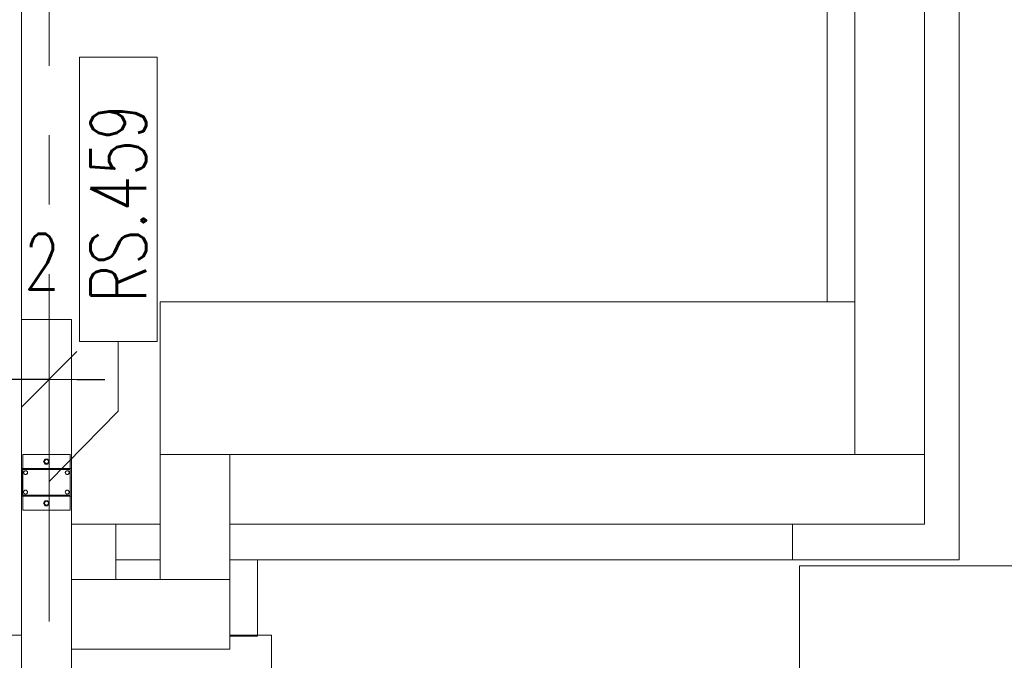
# Model space of a CAD drawing. Header units: millimetres. Extents: x 6807 to 7919, y 15387 to 15883.
# Tile 25 of 120: x 6985 to 7021, y 15653 to 15676. Entities that reach past the tile are written whole.
import ezdxf

# ---------------------------------------------------------------- set-up
doc = ezdxf.new("R2010")
doc.units = ezdxf.units.MM
doc.header["$LTSCALE"] = 10
doc.linetypes.add('MITTE', pattern=[2, 1.25, -0.25, 0.25, -0.25])
doc.layers.get('Defpoints').update_dxf_attribs({"color": 1})
for name, color, linetype, lineweight in [('PS_DIM', 4, 'Continuous', 13), ('PS_Object', 30, 'Continuous', 13), ('PS_Pos', 1, 'Continuous', 15), ('PS_SOLID', 7, 'Continuous', 30)]:
    doc.layers.add(name, color=color, linetype=linetype, lineweight=lineweight)
doc.styles.add('simplex', font='simplex.shx', dxfattribs={"width": 0.75})
doc.dimstyles.new('1_100_PRZ', dxfattribs={"dimtxt": 2, "dimasz": 1, "dimexe": 2, "dimexo": 5, "dimgap": 1, "dimtad": 1, "dimdec": 0, "dimlfac": 100, "dimtxsty": 'simplex', "dimblk": 'dimznak', "dimcen": 2, "dimse1": 1, "dimse2": 1, "dimclrd": 256, "dimclrt": 7, "dimadec": 1, "dimazin": 0, "dimtfac": 1, "dimtdec": 0, "dimtix": 1, "dimtmove": 2, "dimatfit": 3, "dimldrblk": 'dim-grot', "dimfxl": 1, "dimarcsym": 0})
doc.dimstyles.new('1_100_SC', dxfattribs={"dimtxt": 2, "dimasz": 1, "dimexe": 1, "dimexo": 1, "dimgap": 1, "dimtad": 1, "dimdec": 0, "dimlfac": 100, "dimtxsty": 'simplex', "dimblk": 'dimznak', "dimcen": 2, "dimclrd": 256, "dimclre": 256, "dimclrt": 7, "dimadec": 1, "dimazin": 0, "dimtfac": 1, "dimtdec": 0, "dimtix": 1, "dimtmove": 2, "dimatfit": 3, "dimldrblk": 'dim-grot', "dimfxl": 1, "dimarcsym": 0})

# ---------------------------------------------------------------- blocks, each defined once
blk = doc.blocks.new('dim-grot')
blk.add_hatch(color=256).paths.add_polyline_path([(0, 0), (-2, 0.5), (-2, -0.5)])
blk.add_lwpolyline([(0, 0), (-2, 0.5), (-2, -0.5), (0, 0)])
blk = doc.blocks.new('dimznak')
at = {"color": 0}
for points in [[(0, 2), (0, -2)], [(-2, 0), (2, 0)]]:
    blk.add_lwpolyline(points, dxfattribs=at)
at = {"color": 2}
blk.add_lwpolyline([(1, 1), (-1, -1)], dxfattribs=at)
blk = doc.blocks.new('*D388')
at = {"layer": 'Defpoints', "color": 0, "transparency": 16777216}
for p in [(6983.3, 15662.648), (6983.3, 15648.425, -0.807), (6986.422, 15648.692, -0.807)]:
    blk.add_point(p, dxfattribs=at)
at = {"layer": 'PS_DIM', "lineweight": -2, "transparency": 16777216}
for p, q in [((6982.3, 15662.648), (6981.3, 15662.648)), ((6986.422, 15662.648), (6983.3, 15662.648)), ((6987.422, 15662.648), (6988.422, 15662.648))]:
    blk.add_line(p, q, dxfattribs=at)
blk.add_blockref('dimznak', (6983.3, 15662.648), dxfattribs=at)
at = {"layer": 'PS_DIM', "lineweight": -2, "transparency": 16777216, "rotation": 180}
blk.add_blockref('dimznak', (6986.422, 15662.648), dxfattribs=at)
at = {"layer": 'PS_DIM', "color": 7, "transparency": 16777216, "insert": (6984.878, 15666.885), "char_height": 2, "attachment_point": 5, "style": 'simplex'}
blk.add_mtext('312', dxfattribs=at)
blk = doc.blocks.new('*X226')
at = {"color": 1}
for p, q in [((6990.31, 15680.265), (6987.51, 15680.265)), ((6987.51, 15680.265), (6987.51, 15670.036)), ((6990.31, 15670.036), (6990.31, 15680.265)), ((6987.51, 15670.036), (6990.31, 15670.036)), ((6988.91, 15667.536), (6988.91, 15670.036)), ((6986.422, 15665.002), (6988.91, 15667.536))]:
    blk.add_line(p, q, dxfattribs=at)
at = {"color": 30, "style": 'simplex', "width": 0.75}
blk.add_text('RS.459', height=2, rotation=90, dxfattribs=at).set_placement((6989.91, 15671.436))

msp = doc.modelspace()

# ---------------------------------------------------------------- linework, layer by layer
at = {"layer": 'PS_Object', "color": 5, "linetype": 'MITTE'}
msp.add_line((6986.422, 15493.934, -0.807), (6986.422, 15778.153, -0.807), dxfattribs=at)
at = {"layer": 'PS_SOLID', "color": 253, "linetype": 'Continuous', "lineweight": 5}
for p, q in [((7019.172, 15656.157, -0.807), (7019.172, 15692.942, -0.807)), ((7017.922, 15659.942, -0.807), (7017.922, 15690.942, -0.807)), ((6985.422, 15686.097, -0.807), (6985.422, 15664.797, -0.807)), ((7014.422, 15685.442, -0.807), (7014.422, 15665.442, -0.807)), ((7015.422, 15685.442, -0.807), (7015.422, 15665.442, -0.807)), ((7015.422, 15665.442, -0.807), (6990.422, 15665.442, -0.807)), ((6990.422, 15665.442, -0.807), (6990.422, 15659.942, -0.807)), ((7015.422, 15665.442, -0.807), (7015.422, 15659.942, -0.807)), ((6987.222, 15664.797, -0.807), (6985.422, 15664.797, -0.807)), ((6985.422, 15664.797, -0.807), (6985.422, 15659.442, -0.807)), ((6987.222, 15659.442, -0.807), (6987.222, 15664.797, -0.807)), ((6990.422, 15659.942, -0.807), (6990.422, 15655.442, -0.807)), ((6990.422, 15659.942, -0.807), (6992.922, 15659.942, -0.807)), ((7015.422, 15659.942, -0.807), (6992.922, 15659.942, -0.807)), ((6992.922, 15659.942, -0.807), (6992.922, 15657.442, -0.807)), ((6992.922, 15657.442, -0.807), (6992.922, 15659.942, -0.807)), ((7015.422, 15659.942, -0.807), (7017.922, 15659.942, -0.807)), ((7017.922, 15657.442, -0.807), (7017.922, 15659.942, -0.807)), ((6985.422, 15658.442, -0.807), (6985.422, 15648.442, -0.807)), ((6987.222, 15655.442, -0.807), (6987.222, 15658.442, -0.807)), ((6987.222, 15657.442, -0.807), (6990.422, 15657.442, -0.807)), ((6988.822, 15656.157, -0.807), (6988.822, 15657.442, -0.807)), ((6992.922, 15657.442, -0.807), (7017.922, 15657.442, -0.807)), ((6992.922, 15655.442, -0.807), (6992.922, 15657.442, -0.807)), ((7013.172, 15657.442, -0.807), (7013.172, 15656.157, -0.807)), ((6988.822, 15655.442, -0.807), (6988.822, 15656.157, -0.807)), ((6990.422, 15656.157, -0.807), (6988.822, 15656.157, -0.807)), ((6993.922, 15656.157, -0.807), (6992.922, 15656.157, -0.807)), ((6993.922, 15656.157, -0.807), (7013.172, 15656.157, -0.807)), ((6993.922, 15653.442, -0.807), (6993.922, 15656.157, -0.807)), ((7013.172, 15656.157, -0.807), (7019.172, 15656.157, -0.807)), ((7013.422, 15655.942, -0.807), (7013.422, 15637.942, -0.807)), ((7041.422, 15655.942, -0.807), (7013.422, 15655.942, -0.807)), ((6987.222, 15652.942, -0.807), (6987.222, 15655.442, -0.807)), ((6990.422, 15655.442, -0.807), (6987.222, 15655.442, -0.807)), ((6990.422, 15655.442, -0.807), (6992.922, 15655.442, -0.807)), ((6992.922, 15652.942, -0.807), (6992.922, 15655.442, -0.807)), ((6985.422, 15653.442, -0.807), (6983.822, 15653.442, -0.807)), ((6993.922, 15653.442, -0.807), (6992.922, 15653.442, -0.807)), ((6992.922, 15653.407, -0.807), (6993.922, 15653.407, -0.807)), ((6994.422, 15653.442, -0.807), (6993.922, 15653.442, -0.807)), ((6993.922, 15653.407, -0.807), (6993.922, 15653.442, -0.807)), ((6994.422, 15640.442, -0.807), (6994.422, 15653.442, -0.807)), ((6987.222, 15648.442, -0.807), (6987.222, 15652.942, -0.807)), ((6987.222, 15652.942, -0.807), (6992.922, 15652.942, -0.807))]:
    msp.add_line(p, q, dxfattribs=at)
at = {"layer": 'PS_SOLID', "color": 181, "linetype": 'Continuous', "lineweight": 13}
for p, q in [((6985.559, 15659.942, -0.807), (6985.472, 15659.942, -0.807)), ((6985.472, 15659.942, -0.807), (6985.472, 15659.442, -0.807)), ((6986.309, 15659.942, -0.807), (6985.559, 15659.942, -0.807)), ((6986.27, 15659.782, -0.807), (6986.218, 15659.692, -0.807)), ((6986.374, 15659.782, -0.807), (6986.27, 15659.782, -0.807)), ((6987.059, 15659.942, -0.807), (6986.309, 15659.942, -0.807)), ((6986.425, 15659.692, -0.807), (6986.374, 15659.782, -0.807)), ((6987.172, 15659.942, -0.807), (6987.059, 15659.942, -0.807)), ((6987.172, 15659.442, -0.807), (6987.172, 15659.942, -0.807)), ((6987.182, 15659.442, -0.807), (6985.422, 15659.442, -0.807)), ((6985.422, 15659.442, -0.807), (6985.422, 15658.442, -0.807)), ((6985.462, 15658.482, -0.807), (6985.462, 15659.402, -0.807)), ((6985.462, 15659.402, -0.807), (6987.182, 15659.402, -0.807)), ((6985.472, 15659.402, -0.807), (6985.472, 15658.482, -0.807)), ((6986.218, 15659.692, -0.807), (6986.27, 15659.602, -0.807)), ((6986.27, 15659.602, -0.807), (6986.374, 15659.602, -0.807)), ((6986.374, 15659.602, -0.807), (6986.425, 15659.692, -0.807)), ((6987.172, 15658.482, -0.807), (6987.172, 15659.402, -0.807)), ((6987.222, 15659.442, -0.807), (6987.182, 15659.442, -0.807)), ((6987.182, 15659.402, -0.807), (6987.182, 15658.482, -0.807)), ((6987.222, 15658.442, -0.807), (6987.222, 15659.442, -0.807)), ((6985.502, 15659.292, -0.807), (6985.518, 15659.337, -0.807)), ((6985.518, 15659.247, -0.807), (6985.502, 15659.292, -0.807)), ((6985.518, 15659.337, -0.807), (6985.559, 15659.36, -0.807)), ((6985.559, 15659.223, -0.807), (6985.518, 15659.247, -0.807)), ((6985.559, 15659.36, -0.807), (6985.607, 15659.352, -0.807)), ((6985.607, 15659.231, -0.807), (6985.559, 15659.223, -0.807)), ((6985.607, 15659.352, -0.807), (6985.637, 15659.315, -0.807)), ((6985.637, 15659.268, -0.807), (6985.607, 15659.231, -0.807)), ((6985.637, 15659.315, -0.807), (6985.637, 15659.268, -0.807)), ((6987.002, 15659.292, -0.807), (6987.018, 15659.337, -0.807)), ((6987.018, 15659.247, -0.807), (6987.002, 15659.292, -0.807)), ((6987.018, 15659.337, -0.807), (6987.059, 15659.36, -0.807)), ((6987.059, 15659.223, -0.807), (6987.018, 15659.247, -0.807)), ((6987.059, 15659.36, -0.807), (6987.107, 15659.352, -0.807)), ((6987.107, 15659.231, -0.807), (6987.059, 15659.223, -0.807)), ((6987.107, 15659.352, -0.807), (6987.137, 15659.315, -0.807)), ((6987.137, 15659.268, -0.807), (6987.107, 15659.231, -0.807)), ((6987.137, 15659.315, -0.807), (6987.137, 15659.268, -0.807)), ((6985.422, 15658.442, -0.807), (6987.222, 15658.442, -0.807)), ((6987.182, 15658.482, -0.807), (6985.462, 15658.482, -0.807)), ((6985.472, 15658.442, -0.807), (6985.472, 15657.942, -0.807)), ((6985.502, 15658.592, -0.807), (6985.518, 15658.637, -0.807)), ((6985.518, 15658.547, -0.807), (6985.502, 15658.592, -0.807)), ((6985.518, 15658.637, -0.807), (6985.559, 15658.66, -0.807)), ((6985.559, 15658.523, -0.807), (6985.518, 15658.547, -0.807)), ((6985.559, 15658.66, -0.807), (6985.607, 15658.652, -0.807)), ((6985.607, 15658.531, -0.807), (6985.559, 15658.523, -0.807)), ((6985.607, 15658.652, -0.807), (6985.637, 15658.615, -0.807)), ((6985.637, 15658.568, -0.807), (6985.607, 15658.531, -0.807)), ((6985.637, 15658.615, -0.807), (6985.637, 15658.568, -0.807)), ((6987.002, 15658.592, -0.807), (6987.018, 15658.637, -0.807)), ((6987.018, 15658.547, -0.807), (6987.002, 15658.592, -0.807)), ((6987.018, 15658.637, -0.807), (6987.059, 15658.66, -0.807)), ((6987.059, 15658.523, -0.807), (6987.018, 15658.547, -0.807)), ((6987.059, 15658.66, -0.807), (6987.107, 15658.652, -0.807)), ((6987.107, 15658.531, -0.807), (6987.059, 15658.523, -0.807)), ((6987.107, 15658.652, -0.807), (6987.137, 15658.615, -0.807)), ((6987.137, 15658.568, -0.807), (6987.107, 15658.531, -0.807)), ((6987.137, 15658.615, -0.807), (6987.137, 15658.568, -0.807)), ((6987.172, 15657.942, -0.807), (6987.172, 15658.442, -0.807)), ((6986.27, 15658.282, -0.807), (6986.218, 15658.192, -0.807)), ((6986.218, 15658.192, -0.807), (6986.27, 15658.102, -0.807)), ((6986.374, 15658.282, -0.807), (6986.27, 15658.282, -0.807)), ((6986.27, 15658.102, -0.807), (6986.374, 15658.102, -0.807)), ((6986.425, 15658.192, -0.807), (6986.374, 15658.282, -0.807)), ((6986.374, 15658.102, -0.807), (6986.425, 15658.192, -0.807)), ((6985.472, 15657.942, -0.807), (6987.172, 15657.942, -0.807))]:
    msp.add_line(p, q, dxfattribs=at)
for centre in [(6986.322, 15659.692, -0.807), (6985.572, 15659.292, -0.807), (6987.072, 15659.292, -0.807), (6985.572, 15658.592, -0.807), (6987.072, 15658.592, -0.807), (6986.322, 15658.192, -0.807)]:
    msp.add_circle(centre, 0.07, dxfattribs=at)

# ---------------------------------------------------------------- block references
at = {"layer": 'PS_Pos'}
msp.add_blockref('*X226', (0, -6.028), dxfattribs=at)

# ---------------------------------------------------------------- dimensions: what is measured, and where the dimension line sits
at = {"layer": 'PS_DIM'}
for base, p1, p2, dimstyle in [((6976.654, 15691.942), (6985.422, 15658.942, -0.807), (6985.472, 15691.942, -0.807), '1_100_SC'), ((6976.654, 15658.942), (6983.555, 15646.942, -0.807), (6985.422, 15658.942, -0.807), '1_100_PRZ')]:
    msp.add_linear_dim(base=base, p1=p1, p2=p2, angle=90, dimstyle=dimstyle, dxfattribs=at).render()
dim = msp.add_linear_dim(base=(6983.3, 15662.648), p1=(6986.422, 15648.692, -0.807), p2=(6983.3, 15648.425, -0.807), dimstyle='1_100_PRZ', dxfattribs=at)
dim.commit()
dim.dimension.update_dxf_attribs({"geometry": '*D388', "text_midpoint": (6984.878, 15666.885), "dimtype": 160})

doc.saveas('drawing.dxf')
